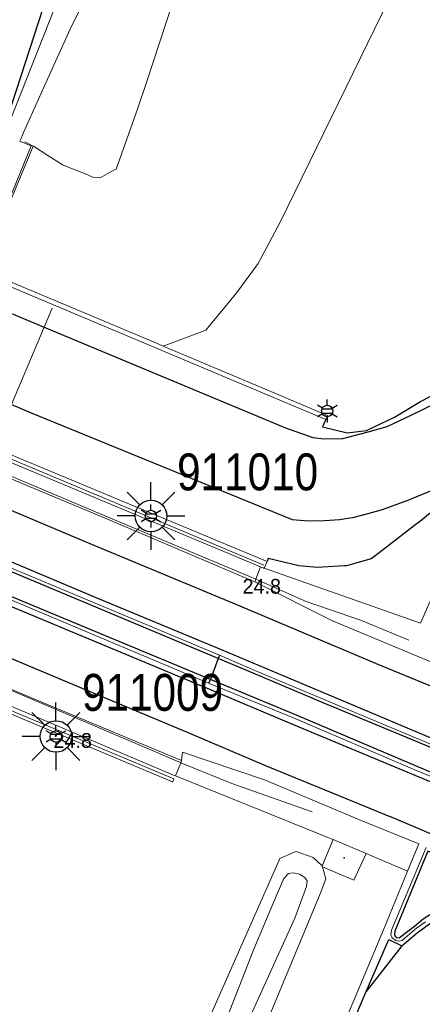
# Model space of a CAD drawing. Header units: metres. Extents: x 169249 to 194689, y 406250 to 412203.
# Tile 9 of 35: x 169678 to 169706, y 407034 to 407100. Entities that reach past the tile are written whole.
import ezdxf
from ezdxf.enums import TextEntityAlignment as Align

# ---------------------------------------------------------------- set-up
doc = ezdxf.new("R2010")
doc.units = ezdxf.units.M
doc.layers.get('0').update_dxf_attribs({"lineweight": 25})
for name, color, linetype, lineweight in [('B-WE-BV-GELEIDECONSTRUCTIE-G', 210, 'Continuous', 18), ('B-WE-GW-TALUD_KRUIN-G', 90, 'Continuous', 18), ('B-WE-GW-TALUD_TEEN-G', 90, 'Continuous', 18), ('B-WE-GW-WATERGANG_INSTEEK-G', 160, 'Continuous', 18), ('B-WE-GW-WATERGANG_SLOOT_BODEM-G', 160, 'Continuous', 18), ('B-WE-IE-TERREINAFSCHEIDING_KUNSTMATIG_MUUR-G', 90, 'IE-TERREINAFSCHEIDING-KUNSTMATIG-DICHT', 18), ('B-WE-IE-TERREINAFSCHEIDING_KUNSTMATIG_MUUR-GV', 90, 'IE-TERREINAFSCHEIDING-KUNSTMATIG-DICHT', 18), ('B-WE-KL-ET_LS_OV_LICHTMAST-S', 190, 'Continuous', 25), ('B-WE-KW-KUNSTWERK-G', 170, 'Continuous', 18), ('B-WE-KW-KUNSTWERK_GELUIDSWERING_SCHERM-G', 170, 'Continuous', 18), ('B-WE-KW-VOEGOVERGANG-G', 170, 'Continuous', 18), ('B-WE-OG-TOPOGRAFIE_TERREIN_ONBEGROEID-GV', 92, 'Continuous', 18), ('B-WE-OG-TOPOGRAFIE_WEG_BERM-GV', 62, 'Continuous', 18), ('B-WE-OG-TOPOGRAFIE_WEG_RIJWEG-GV', 252, 'Continuous', 18), ('B-WE-OG-TOPOGRAFIE_WEG_VERHARD-G', 252, 'Continuous', 18)]:
    doc.layers.add(name, color=color, linetype=linetype, lineweight=lineweight)
for name, color, linetype in [('B-WE-IE-MEUBILAIR_WEGMEUBILAIR-S', 7, 'Continuous'), ('B-WE-OG-TOPOGRAFIE_WEG_RIJWEG-G', 7, 'Continuous'), ('B-WE-OG-TOPOGRAFIE_WEG_VERKEERSEILAND-GV', 7, 'Continuous'), ('B-WE-VW-MARKERING-G', 7, 'Continuous'), ('Label_Puntobject', 7, 'Continuous')]:
    doc.layers.add(name, color=color, linetype=linetype)
doc.styles.add('ARIAL', font='ARIALN.TTF', dxfattribs={"height": 1})
doc.styles.add('NLCS-ISO', font='txt')
doc.linetypes.add('IE-TERREINAFSCHEIDING-KUNSTMATIG-DICHT', pattern='A,8,-1,[82,NLCS.SHX,S=0.75,R=90,X=0,Y=0],-1', length=10)

# ---------------------------------------------------------------- blocks, each defined once
blk = doc.blocks.new('B-SIE-WEG_LICHTMAST-SO')
at = {"ltscale": 0.1}
for p, q in [((0, 0.386), (0, 0.772)), ((-0.334, 0.193), (-0.668, 0.386)), ((0.334, 0.193), (0.668, 0.386)), ((-0.334, -0.193), (-0.668, -0.386)), ((0, -0.386), (0, -0.772)), ((0.334, -0.193), (0.668, -0.386))]:
    blk.add_line(p, q, dxfattribs=at)
at = {"flags": 128}
for points in [[(-0.354, 0.152), (0.354, 0.152)], [(-0.354, -0.152), (0.354, -0.152)]]:
    blk.add_lwpolyline(points, dxfattribs=at)
at = {"ltscale": 0.1}
blk.add_circle((0, 0), 0.386, dxfattribs=at)
at = {"style": 'NLCS-ISO'}
blk.add_attdef('TYPE', text='', height=0.549, dxfattribs=at).set_placement((0, 0.772), align=Align.BOTTOM_CENTER)
blk = doc.blocks.new('LM')
for p, q in [((-0.47, 0.612), (-0.47, 1.834)), ((-1.227, 0.299), (-2.091, 1.163)), ((0.287, 0.298), (1.152, 1.163)), ((-1.54, -0.458), (-2.762, -0.458)), ((0.599, -0.458), (1.822, -0.458)), ((-1.226, -1.215), (-2.091, -2.08)), ((0.286, -1.214), (1.152, -2.08)), ((-0.47, -1.527), (-0.47, -2.75))]:
    blk.add_line(p, q)
blk.add_circle((-0.47, -0.458), 1.07)
at = {"color": 7, "style": 'ARIAL'}
blk.add_attdef('MASTNR.', (1.3, 1.28), '', height=2.5, dxfattribs=at)

msp = doc.modelspace()

# ---------------------------------------------------------------- linework, layer by layer
at = {"layer": 'B-WE-BV-GELEIDECONSTRUCTIE-G'}
for points in [[(169677.211, 407092.486, 16.343), (169677.263, 407092.619, 16.343), (169681.715, 407103.959, 16.336), (169687.589, 407118.587, 16.352)], [(169569.335, 407100.249, 10.23), (169569.733, 407100.066, 10.217), (169670.305, 407057.969, 10.023), (169689.007, 407049.997, 10.368), (169689.141, 407049.942, 10.369)], [(169634.897, 407087.257, 9.893), (169638.924, 407085.579, 9.889), (169655.765, 407078.505, 9.933), (169664.322, 407074.918, 9.987), (169675.767, 407070.158, 10.083), (169684.377, 407066.528, 10.199), (169694.178, 407062.405, 10.321), (169694.228, 407062.383, 10.322)], [(169694.228, 407062.383, 10.322), (169697.65, 407060.873, 10.41), (169701.389, 407059.572, 10.476), (169704.603, 407058.258, 10.562)], [(169689.141, 407049.942, 10.369), (169692.603, 407048.526, 10.399), (169698.039, 407046.614, 10.4)]]:
    msp.add_polyline3d(points, dxfattribs=at)
at = {"layer": 'B-WE-GW-TALUD_KRUIN-G'}
msp.add_polyline3d([(169721.253, 407201.184, 16.202), (169714.156, 407175.873, 16.202), (169704.051, 407146.367, 16.202), (169692.909, 407114.634, 16.068), (169686.819, 407096.063, 15.978), (169686.245, 407094.313, 15.969), (169684.761, 407090.179, 15.931), (169684.617, 407090.101, 15.931), (169684.323, 407089.941, 15.931), (169683.695, 407089.601, 15.931), (169683.214, 407089.625, 15.882), (169683.117, 407089.667, 15.895), (169682.847, 407089.784, 15.933), (169681.188, 407090.446, 16.12), (169680.148, 407091.109, 16.065), (169679.164, 407091.736, 16.013), (169679.148, 407091.746, 16.012)], dxfattribs=at)
at = {"layer": 'B-WE-GW-TALUD_TEEN-G'}
msp.add_polyline3d([(169687.954, 407078.182, 11.008), (169690.852, 407079.263, 11.072), (169692.131, 407080.821, 11.019), (169692.947, 407081.816, 10.985), (169694.382, 407083.786, 10.88), (169695.914, 407086.639, 10.805), (169703.253, 407101.726, 10.579), (169704.641, 407104.578, 10.536), (169712.507, 407127.557, 10.818), (169719.69, 407155.864, 11.484), (169725.999, 407177.858, 11.996), (169731.523, 407199.446, 12.623)], dxfattribs=at)
at = {"layer": 'B-WE-GW-WATERGANG_INSTEEK-G'}
msp.add_line((169698.727, 407042.949, 10.644), (169698.745, 407042.881, 10.635), dxfattribs=at)
msp.add_polyline3d([(169698.745, 407042.881, 10.635), (169698.966, 407042.066, 10.526), (169698.597, 407041.045, 10.529), (169693.569, 407028.986, 10.542), (169685.854, 407010.481, 10.563), (169676.241, 406987.897, 10.569), (169671.913, 406979.231, 10.52), (169670.77, 406977.261, 10.424), (169670.141, 406976.66, 10.335), (169669.826, 406976.359, 10.29), (169669.427, 406976.33, 10.269), (169668.994, 406976.559, 10.211), (169668.515, 406977.153, 10.16), (169668.251, 406978.14, 10.116), (169677.614, 406999.075, 10.067), (169690.399, 407031.061, 10.154), (169691.842, 407034.33, 10.214), (169695.817, 407043.332, 10.381), (169695.864, 407043.438, 10.383), (169696.792, 407043.855, 10.464), (169696.963, 407043.931, 10.479), (169698.116, 407043.521, 10.482), (169698.727, 407042.949, 10.644)], dxfattribs=at)
at = {"layer": 'B-WE-GW-WATERGANG_SLOOT_BODEM-G'}
msp.add_polyline3d([(169691.869, 407031.572, 9.671), (169694.097, 407037.297, 9.726), (169695.673, 407041.042, 9.727), (169696.124, 407042.091, 9.727), (169696.456, 407042.422, 9.727), (169696.765, 407042.475, 9.727), (169697.198, 407042.384, 9.727), (169697.556, 407042.162, 9.727), (169697.707, 407041.926, 9.727), (169697.666, 407041.543, 9.727), (169696.873, 407039.409, 9.727), (169691.686, 407027.954, 9.727)], dxfattribs=at)
at = {"layer": 'B-WE-IE-MEUBILAIR_WEGMEUBILAIR-S'}
msp.add_point((169700.205, 407043.485, 11.562), dxfattribs=at)
at = {"layer": 'B-WE-IE-TERREINAFSCHEIDING_KUNSTMATIG_MUUR-G'}
for points in [[(169579.189, 407123.525, 10.3), (169597.598, 407115.779, 10.15), (169615.843, 407108.132, 9.85), (169629.655, 407102.346, 9.757), (169630.751, 407101.887, 9.75), (169676.065, 407082.857, 9.95), (169684.981, 407079.112, 10.05), (169698.966, 407073.208, 10.3)], [(169671.633, 407055.761, 10.921), (169672.165, 407055.538, 10.921), (169688.595, 407048.653, 10.92), (169688.601, 407048.668, 10.917), (169688.683, 407048.858, 10.875), (169568.902, 407099.109, 10.926), (169568.809, 407098.884, 10.928)], [(169687.954, 407078.182, 11.008), (169687.612, 407078.326, 10.995), (169685.097, 407079.388, 10.901), (169681.274, 407080.995, 10.86), (169676.182, 407083.134, 10.805), (169675.573, 407083.389, 10.807), (169640.295, 407098.205, 10.917), (169638.128, 407099.115, 11.141)], [(169698.966, 407073.208, 10.3), (169699.079, 407073.477, 10.3), (169699.082, 407073.485, 10.3), (169695.095, 407075.168, 10.938), (169687.954, 407078.182, 11.008)]]:
    msp.add_polyline3d(points, dxfattribs=at)
at = {"layer": 'B-WE-IE-TERREINAFSCHEIDING_KUNSTMATIG_MUUR-GV'}
msp.add_polyline3d([(169688.782, 407049.046, 10.414), (169688.648, 407049.1, 10.412), (169665.712, 407058.84, 10.089), (169621.609, 407077.238, 9.932), (169592.99, 407089.248, 10.115), (169568.947, 407099.337, 10.403)], dxfattribs=at)
at = {"layer": 'B-WE-KW-KUNSTWERK-G'}
msp.add_line((169678.595, 407092.021, 15.983), (169679.148, 407091.746, 16.012), dxfattribs=at)
for points in [[(169678.237, 407092.075, 16.356), (169678.559, 407091.946, 16.363), (169679.008, 407091.766, 16.373), (169677.526, 407088.095, 16.359), (169662.192, 407050.125, 16.211), (169661.4, 407050.519, 16.248)], [(169679.148, 407091.746, 16.012), (169677.618, 407088.036, 14.664), (169677.608, 407088.012, 14.655)]]:
    msp.add_polyline3d(points, dxfattribs=at)
at = {"layer": 'B-WE-KW-KUNSTWERK_GELUIDSWERING_SCHERM-G'}
for p, q in [((169678.237, 407092.075, 16.565), (169678.237, 407092.076, 16.565)), ((169694.545, 407063.221, 10.472), (169694.713, 407063.151, 10.476)), ((169694.713, 407063.151, 10.476), (169694.719, 407063.149, 10.476))]:
    msp.add_line(p, q, dxfattribs=at)
for points in [[(169678.237, 407092.076, 16.565), (169678.282, 407092.178, 16.565), (169678.498, 407092.667, 16.565), (169680.117, 407096.27, 16.474), (169681.759, 407099.921, 16.399), (169683.548, 407103.46, 16.358), (169685.411, 407107.066, 16.359), (169687.413, 407110.523, 16.359), (169688.364, 407112.268, 16.359), (169689.419, 407114.148, 16.361)], [(169694.989, 407063.578, 10.481), (169680.096, 407069.789, 10.089), (169675.856, 407071.557, 9.978), (169670.434, 407073.828, 9.968)], [(169670.228, 407073.403, 10.054), (169675.663, 407071.095, 9.978), (169694.545, 407063.221, 10.472)], [(169670.392, 407073.573, 10.792), (169675.71, 407071.34, 10.791), (169694.766, 407063.34, 10.942)], [(169694.719, 407063.149, 10.476), (169694.796, 407063.117, 10.478), (169694.798, 407063.121, 10.478)], [(169694.798, 407063.121, 10.478), (169694.971, 407063.535, 10.481), (169694.989, 407063.578, 10.481)]]:
    msp.add_polyline3d(points, dxfattribs=at)
at = {"layer": 'B-WE-KW-VOEGOVERGANG-G'}
for p, q in [((169680.429, 407080.751, 10.074), (169679.889, 407079.468, 10.083)), ((169679.889, 407079.468, 10.083), (169677.684, 407074.224, 10.121))]:
    msp.add_line(p, q, dxfattribs=at)
at = {"layer": 'B-WE-OG-TOPOGRAFIE_TERREIN_ONBEGROEID-GV'}
for p, q in [((169694.545, 407063.221, 10.472), (169694.713, 407063.151, 10.477)), ((169694.713, 407063.151, 10.477), (169694.713, 407063.151, 10.468)), ((169699.464, 407044.735, 10.629), (169699.459, 407044.737, 10.629)), ((169701.7, 407043.775, 10.614), (169699.464, 407044.735, 10.629)), ((169698.705, 407042.898, 10.621), (169698.745, 407042.881, 10.621))]:
    msp.add_line(p, q, dxfattribs=at)
msp.add_polyline3d([(169698.745, 407042.881, 10.621), (169700.881, 407041.979, 10.636), (169701.7, 407043.775, 10.614)], dxfattribs=at)
at = {"layer": 'B-WE-OG-TOPOGRAFIE_WEG_BERM-GV'}
for p, q in [((169694.545, 407063.221, 10.472), (169694.228, 407062.383, 10.35)), ((169694.713, 407063.151, 10.477), (169694.719, 407063.149, 10.477)), ((169694.719, 407063.149, 10.477), (169694.798, 407063.121, 10.478)), ((169694.228, 407062.383, 10.35), (169694.156, 407062.193, 10.322)), ((169689.141, 407049.942, 10.344), (169688.782, 407049.046, 10.414)), ((169689.199, 407050.086, 10.333), (169689.141, 407049.942, 10.344)), ((169688.782, 407049.046, 10.414), (169699.459, 407044.737, 10.629)), ((169701.7, 407043.775, 10.614), (169704.512, 407042.578, 10.6))]:
    msp.add_line(p, q, dxfattribs=at)
msp.add_polyline3d([(169694.798, 407063.121, 10.478), (169705.391, 407059.39, 10.639), (169707.507, 407064.241, 10.622), (169708.66, 407067.031, 10.606), (169707.993, 407067.682, 10.618)], dxfattribs=at)
at = {"layer": 'B-WE-OG-TOPOGRAFIE_WEG_RIJWEG-G'}
for points in [[(169712.716, 407198.618, 16.286), (169707.192, 407180.647, 16.245), (169706.4, 407178.07, 16.239), (169705.528, 407175.46, 16.24), (169695.338, 407144.97, 16.247), (169693.632, 407139.867, 16.248), (169692.298, 407136.192, 16.247), (169681.779, 407107.204, 16.242), (169680.705, 407103.88, 16.262), (169677.102, 407092.723, 16.328), (169677.047, 407092.552, 16.329)], [(169698.966, 407073.208, 10.3), (169698.927, 407073.114, 10.305), (169698.755, 407072.704, 10.325), (169700.417, 407072.308, 10.371), (169701.718, 407072.461, 10.455), (169702.299, 407072.736, 10.475), (169702.684, 407072.919, 10.488), (169703.63, 407073.367, 10.52), (169705.394, 407074.417, 10.596), (169705.573, 407074.523, 10.604), (169707.625, 407075.621, 10.668), (169708.192, 407075.85, 10.679), (169709.26, 407076.282, 10.7), (169710.102, 407076.622, 10.716), (169710.563, 407076.698, 10.731), (169711.695, 407076.885, 10.767), (169712.504, 407077.018, 10.793), (169713.615, 407076.96, 10.806), (169714.011, 407076.94, 10.811), (169714.372, 407076.921, 10.815), (169716.127, 407076.565, 10.856), (169716.453, 407076.451, 10.859), (169718.402, 407075.772, 10.874)], [(169710.459, 407069.863, 10.712), (169710.054, 407069.699, 10.704), (169710.029, 407069.689, 10.703), (169708.524, 407068.9, 10.662), (169708.506, 407068.891, 10.662), (169708.495, 407068.882, 10.662), (169707.72, 407068.243, 10.643), (169707.624, 407068.164, 10.641), (169705.403, 407066.335, 10.589), (169704.985, 407066.016, 10.585), (169702.578, 407064.178, 10.56), (169702.039, 407063.767, 10.554), (169700.365, 407063.298, 10.533), (169700.231, 407063.289, 10.529), (169698.398, 407063.17, 10.477), (169697.143, 407063.283, 10.46), (169695.075, 407063.785, 10.394), (169694.989, 407063.578, 10.481)]]:
    msp.add_polyline3d(points, dxfattribs=at)
at = {"layer": 'B-WE-OG-TOPOGRAFIE_WEG_RIJWEG-GV'}
for p, q in [((169694.156, 407062.193, 10.322), (169693.932, 407062.288, 10.319)), ((169688.926, 407050.201, 10.329), (169689.199, 407050.086, 10.333))]:
    msp.add_line(p, q, dxfattribs=at)
for points in [[(169569.574, 407100.226, 10.323), (169575.464, 407097.778, 10.28), (169587.861, 407092.591, 10.193), (169588.97, 407092.129, 10.186), (169608.621, 407083.878, 9.987), (169609.244, 407083.628, 9.974), (169622.483, 407078.081, 9.919), (169629.247, 407075.264, 10.385), (169634.202, 407073.185, 9.893), (169641.933, 407069.923, 9.902), (169650.039, 407066.533, 9.913), (169659.758, 407062.45, 9.997), (169671.02, 407057.712, 10.089), (169680.587, 407053.689, 10.211), (169688.926, 407050.201, 10.329)], [(169693.932, 407062.288, 10.319), (169684.288, 407066.399, 10.194), (169675.906, 407069.916, 10.08), (169675.851, 407069.94, 10.08), (169663.892, 407074.941, 9.982), (169655.155, 407078.645, 9.926), (169638.666, 407085.52, 9.888), (169634.427, 407087.291, 9.894), (169633.706, 407087.616, 9.868), (169629.315, 407089.439, 9.922), (169613.723, 407096.014, 9.977), (169604.02, 407100.028, 10.179)], [(169590.749, 407099.566, 10.253), (169590.803, 407099.543, 10.252), (169600.311, 407095.583, 10.162), (169611.568, 407090.829, 10.069), (169624.793, 407085.324, 10.026), (169631.761, 407082.349, 9.987), (169632.242, 407082.168, 9.978), (169636.058, 407080.555, 9.982), (169646.704, 407076.102, 10.027), (169655.406, 407072.44, 10.062), (169664.599, 407068.61, 10.111), (169673.783, 407064.756, 10.179), (169682.537, 407061.085, 10.309), (169691.782, 407057.221, 10.438)], [(169691.035, 407055.333, 10.439), (169678.067, 407060.81, 10.25), (169672.961, 407062.939, 10.191), (169666.229, 407065.764, 10.142), (169658.415, 407069.046, 10.112), (169652.228, 407071.632, 10.054), (169643.989, 407075.095, 10.027), (169636.681, 407078.132, 10.012), (169631.469, 407080.294, 9.989), (169629.325, 407081.258, 10.094), (169621.082, 407084.709, 10.041), (169610.779, 407089.002, 10.094), (169599.358, 407093.807, 10.177), (169590.022, 407097.701, 10.29)], [(169709.769, 407055.234, 10.684), (169699.419, 407059.553, 10.971), (169694.156, 407062.193, 10.322)], [(169691.782, 407057.221, 10.438), (169694.157, 407056.198, 10.48), (169698.91, 407054.199, 10.561), (169706.726, 407050.923, 10.67), (169707.87, 407050.497, 10.697), (169711.506, 407048.98, 10.725), (169719.491, 407045.735, 10.785), (169725.116, 407043.473, 10.824), (169728.811, 407042.104, 10.856), (169732.199, 407040.812, 10.868), (169738.827, 407038.388, 10.895), (169746.314, 407035.723, 10.889), (169752.047, 407033.797, 10.856), (169755.788, 407032.581, 10.92), (169759.541, 407031.358, 10.895), (169763.086, 407030.222, 10.883), (169765.127, 407029.596, 10.892)], [(169764.424, 407027.565, 10.924), (169762.218, 407028.247, 10.92), (169758.862, 407029.353, 10.923), (169751.43, 407031.793, 10.894), (169748.9, 407032.635, 10.935), (169736.006, 407037.153, 10.914), (169725.961, 407040.922, 10.853), (169711.356, 407046.794, 10.719), (169707.04, 407048.612, 10.659), (169705.014, 407049.465, 10.631), (169696.666, 407053.018, 10.525), (169691.035, 407055.333, 10.439)], [(169689.199, 407050.086, 10.333), (169689.266, 407050.648, 10.31), (169694.829, 407048.779, 10.41), (169701.372, 407046.028, 10.516), (169705.281, 407044.442, 10.567), (169704.512, 407042.578, 10.6)], [(169705.774, 407044.201, 10.591), (169703.431, 407038.581, 10.658), (169703.384, 407038.263, 10.662), (169703.476, 407038.069, 10.663), (169703.714, 407037.884, 10.677), (169703.936, 407037.838, 10.686), (169704.136, 407037.892, 10.68), (169704.517, 407038.206, 10.684), (169705.113, 407038.713, 10.685), (169705.729, 407039.158, 10.68)], [(169704.512, 407042.578, 10.6), (169702.88, 407038.62, 10.62), (169698.549, 407028.292, 10.699)]]:
    msp.add_polyline3d(points, dxfattribs=at)
at = {"layer": 'B-WE-OG-TOPOGRAFIE_WEG_VERHARD-G'}
for p, q in [((169698.727, 407042.949, 10.644), (169699.464, 407044.735, 10.647)), ((169699.464, 407044.735, 10.647), (169699.473, 407044.756, 10.647))]:
    msp.add_line(p, q, dxfattribs=at)
at = {"layer": 'B-WE-OG-TOPOGRAFIE_WEG_VERKEERSEILAND-GV'}
for p, q in [((169691.782, 407057.221, 10.438), (169691.682, 407057.013, 10.605)), ((169691.682, 407057.013, 10.605), (169691.157, 407055.581, 10.606)), ((169691.157, 407055.581, 10.606), (169691.035, 407055.333, 10.439))]:
    msp.add_line(p, q, dxfattribs=at)
for points in [[(169691.682, 407057.013, 10.605), (169682.421, 407060.886, 10.44), (169673.729, 407064.536, 10.313), (169664.527, 407068.388, 10.255), (169655.347, 407072.228, 10.191), (169646.585, 407075.86, 10.15), (169635.967, 407080.337, 10.12), (169631.628, 407082.178, 10.058), (169623.864, 407085.477, 10.199), (169611.505, 407090.686, 10.242), (169600.212, 407095.341, 10.289), (169590.705, 407099.356, 10.379), (169590.673, 407099.369, 10.379)], [(169691.157, 407055.581, 10.606), (169678.141, 407060.995, 10.374), (169673.044, 407063.148, 10.312), (169666.277, 407065.962, 10.263), (169658.425, 407069.238, 10.213), (169652.325, 407071.842, 10.18), (169644.109, 407075.278, 10.157), (169636.839, 407078.343, 10.118), (169631.559, 407080.535, 10.122), (169627.401, 407082.269, 10.131), (169619.155, 407085.682, 10.161), (169610.847, 407089.198, 10.204), (169599.47, 407093.985, 10.298), (169590.113, 407097.912, 10.411)], [(169840.811, 407010.304, 11.816), (169831.449, 407012.349, 11.678), (169822.61, 407014.252, 11.582), (169814.208, 407016.095, 11.495), (169805.9, 407018.056, 11.409), (169796.811, 407020.356, 11.31), (169787.909, 407022.722, 11.223), (169779.413, 407025.065, 11.132), (169770.997, 407027.579, 11.084), (169765.051, 407029.417, 11.1), (169759.475, 407031.153, 11.081), (169749.548, 407034.418, 11.094), (169745.344, 407035.886, 11.069), (169731.017, 407041.018, 11.036), (169719.436, 407045.519, 10.916), (169711.372, 407048.792, 10.851), (169707.738, 407050.278, 10.811), (169706.634, 407050.734, 10.793), (169698.804, 407053.992, 10.68), (169694.051, 407055.999, 10.623), (169691.682, 407057.013, 10.605)], [(169840.467, 407008.722, 11.768), (169837.701, 407009.321, 11.724), (169829.641, 407011.062, 11.661), (169815.594, 407014.095, 11.526), (169806.297, 407016.185, 11.36), (169796.22, 407018.69, 11.312), (169786.176, 407021.381, 11.157), (169775.797, 407024.287, 11.069), (169772.177, 407025.388, 11.068), (169770.254, 407025.972, 11.067), (169764.523, 407027.806, 11.027), (169751.523, 407031.964, 10.934), (169747.262, 407033.433, 10.915), (169735.223, 407037.706, 10.867), (169724.984, 407041.533, 10.867), (169711.528, 407046.979, 10.847), (169704.684, 407049.882, 10.733), (169696.872, 407053.215, 10.666), (169691.157, 407055.581, 10.606)], [(169704.353, 407038.388, 10.823), (169704.97, 407038.868, 10.81), (169705.571, 407039.355, 10.806), (169706.239, 407039.79, 10.815), (169706.927, 407040.153, 10.815), (169707.651, 407040.512, 10.804), (169708.335, 407040.79, 10.82), (169709.128, 407041.006, 10.837), (169709.889, 407041.219, 10.83), (169710.654, 407041.397, 10.82), (169710.797, 407041.462, 10.83), (169710.893, 407041.558, 10.825), (169710.921, 407041.71, 10.83), (169710.881, 407041.856, 10.819), (169710.723, 407041.988, 10.815), (169705.873, 407043.945, 10.729), (169703.638, 407038.514, 10.803), (169703.622, 407038.29, 10.811), (169703.681, 407038.175, 10.802), (169703.792, 407038.082, 10.821), (169703.935, 407038.075, 10.81), (169704.353, 407038.388, 10.823)]]:
    msp.add_polyline3d(points, dxfattribs=at)
at = {"layer": 'B-WE-VW-MARKERING-G'}
for p in [(169704.127, 407037.524, 10.755), (169699.014, 407028.098, 10.686)]:
    msp.add_line(p, (169701.717, 407034.435, 10.739), dxfattribs=at)
at = {"layer": 'B-WE-VW-MARKERING-G', "linetype": 'Continuous'}
for points in [[(169573.98, 407110.688, 10.523), (169578.069, 407108.984, 10.47), (169592.195, 407103.017, 10.305), (169592.25, 407102.994, 10.304), (169602.862, 407098.578, 10.098), (169613.011, 407094.218, 10.012), (169625.007, 407089.214, 9.944), (169633.668, 407085.61, 9.917), (169638.807, 407083.364, 9.925), (169654.42, 407076.798, 9.972), (169663.686, 407072.919, 10.025), (169675.142, 407068.092, 10.122), (169682.998, 407064.809, 10.223), (169693.197, 407060.548, 10.366), (169702.391, 407056.665, 10.558), (169707.875, 407054.401, 10.657)], [(169570.249, 407101.887, 10.324), (169578.691, 407098.371, 10.272), (169588.511, 407094.288, 10.216), (169595.278, 407091.466, 10.139), (169603.545, 407087.953, 10.04), (169609.263, 407085.629, 10.003), (169611.854, 407084.507, 9.989), (169620.187, 407081.041, 9.948), (169625.687, 407078.722, 9.934), (169630.005, 407076.996, 9.951), (169633.981, 407075.246, 9.918), (169645.112, 407070.623, 9.939), (169650.772, 407068.242, 9.967), (169661.667, 407063.679, 10.03), (169671.585, 407059.559, 10.117), (169681.553, 407055.38, 10.238), (169689.579, 407052.018, 10.346), (169694.934, 407049.738, 10.448), (169700.387, 407047.49, 10.533), (169703.317, 407046.295, 10.565)]]:
    msp.add_polyline3d(points, dxfattribs=at)
at = {"layer": 'B-WE-VW-MARKERING-G'}
for points in [[(169707.992, 407050.803, 10.69), (169701.34, 407053.622, 10.579), (169691.91, 407057.595, 10.433), (169683.367, 407061.149, 10.314), (169673.939, 407065.116, 10.18), (169666.675, 407068.186, 10.118), (169659.303, 407071.25, 10.082), (169651.753, 407074.441, 10.039), (169636.813, 407080.732, 9.985), (169632.373, 407082.584, 9.976), (169624.554, 407085.832, 10.031), (169611.71, 407091.209, 10.09), (169600.478, 407095.958, 10.15), (169590.908, 407099.949, 10.293), (169590.901, 407099.952, 10.293), (169579.888, 407104.522, 10.404), (169572.661, 407107.534, 10.451)], [(169617.746, 407105.519, 9.979), (169675.568, 407081.272, 10.041), (169679.889, 407079.468, 10.099)], [(169571.566, 407105.012, 10.43), (169580.037, 407101.457, 10.377), (169589.864, 407097.344, 10.275), (169589.895, 407097.331, 10.275), (169610.577, 407088.677, 10.085), (169617.293, 407085.849, 10.047), (169626.657, 407081.909, 10.005), (169631.328, 407079.991, 9.995), (169636.519, 407077.795, 9.999), (169643.852, 407074.712, 10.021), (169652.058, 407071.257, 10.056), (169658.237, 407068.697, 10.089), (169666.071, 407065.427, 10.138), (169672.825, 407062.569, 10.185), (169677.878, 407060.437, 10.244), (169690.93, 407054.984, 10.419), (169696.61, 407052.606, 10.519), (169706.908, 407048.298, 10.658)], [(169679.889, 407079.468, 10.099), (169696.235, 407072.645, 10.317), (169698.092, 407071.988, 10.349), (169698.834, 407071.901, 10.374), (169700.135, 407071.921, 10.368), (169701.845, 407072.37, 10.445), (169703.136, 407072.74, 10.535), (169704.334, 407073.305, 10.578), (169705.538, 407073.876, 10.605), (169707.185, 407074.706, 10.717), (169708.646, 407075.392, 10.771), (169709.886, 407075.852, 10.764), (169711.371, 407076.226, 10.81), (169712.773, 407076.359, 10.821), (169714.271, 407076.288, 10.855), (169715.849, 407076.026, 10.873), (169717.675, 407075.56, 10.882)], [(169677.684, 407074.224, 10.133), (169679.01, 407073.669, 10.139), (169696.7, 407066.43, 10.421), (169697.8, 407066.335, 10.453), (169698.892, 407066.366, 10.445), (169699.899, 407066.42, 10.436), (169700.885, 407066.589, 10.487), (169701.74, 407066.814, 10.496), (169702.803, 407067.098, 10.521), (169704.591, 407067.762, 10.564), (169706.18, 407068.427, 10.572), (169707.7, 407069.138, 10.64), (169710.205, 407070.174, 10.67), (169711.164, 407070.49, 10.697), (169712.093, 407070.735, 10.718), (169712.946, 407070.865, 10.759), (169713.796, 407070.931, 10.781), (169714.727, 407070.844, 10.796), (169715.784, 407070.628, 10.843)], [(169711.767, 407042.756, 10.713), (169705.759, 407045.258, 10.606), (169705.647, 407045.305, 10.604), (169703.317, 407046.295, 10.565)], [(169704.127, 407037.524, 10.755), (169705.164, 407038.408, 10.716), (169706.252, 407039.198, 10.705), (169707.753, 407039.994, 10.703)], [(169701.717, 407034.435, 10.739), (169703.249, 407037.964, 10.755), (169704.127, 407037.524, 10.755)]]:
    msp.add_polyline3d(points, dxfattribs=at)

# ---------------------------------------------------------------- block references
for p, values in [((169687.597, 407067.125, 10.272), {'MASTNR.': '911010'}), ((169681.159, 407052.177, 11.19), {'MASTNR.': '911009'})]:
    msp.add_blockref('LM', p).add_auto_attribs(values)
at = {"layer": 'B-WE-KL-ET_LS_OV_LICHTMAST-S', "color": 7}
for p in [(169699.073, 407073.784, 10.494), (169687.127, 407066.667, 10.272), (169680.689, 407051.719, 11.19)]:
    msp.add_blockref('B-SIE-WEG_LICHTMAST-SO', p, dxfattribs=at)

# ---------------------------------------------------------------- texts
at = {"layer": 'Label_Puntobject', "lineweight": 18}
for p in [(169694.635, 407061.899, 10.435), (169681.827, 407051.447, 10.899)]:
    msp.add_text('24.8', height=1, dxfattribs=at).set_placement(p, align=Align.MIDDLE)

doc.saveas('drawing.dxf')
